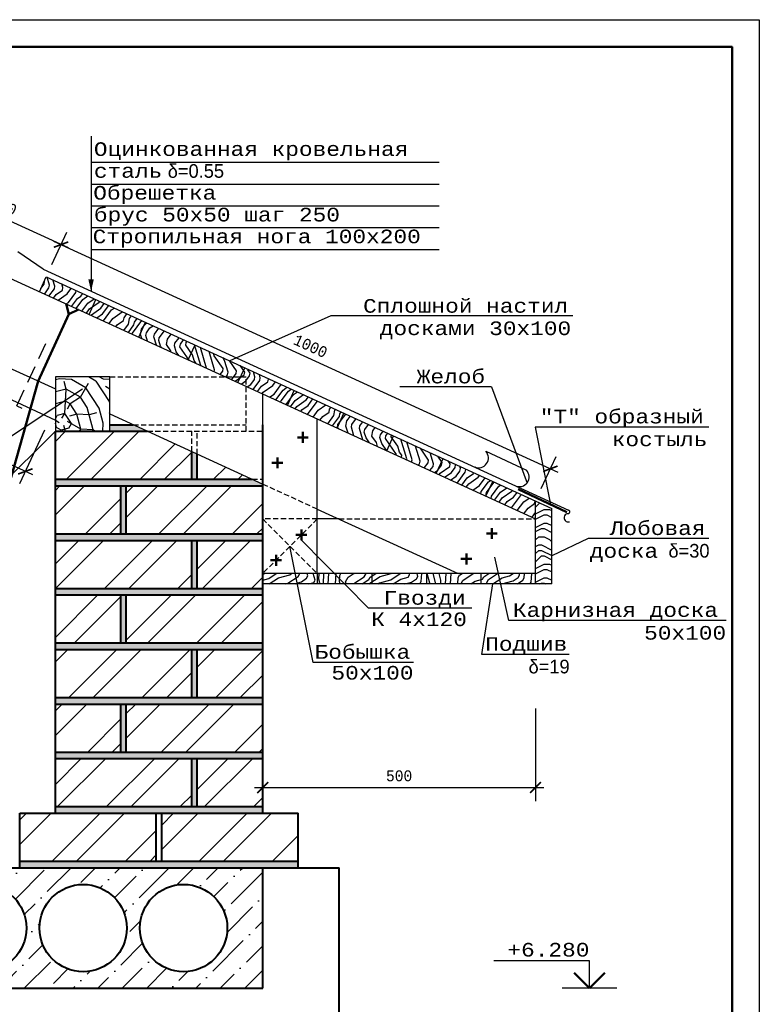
# Model space of a CAD drawing. Header units: millimetres. Extents: x -17 to 2655, y -428 to 194.
# Tile 6 of 47: x 270 to 406, y -311 to -131. Entities that reach past the tile are written whole.
import ezdxf

# ---------------------------------------------------------------- set-up
doc = ezdxf.new("R2010")
doc.units = ezdxf.units.MM
doc.linetypes.add('HIDDEN2', pattern=[4.7625, 3.175, -1.5875])
for name, color, linetype in [('лист а3', 7, 'Continuous'), ('РАЗМЕР', 5, 'Continuous'), ('Размеры', 5, 'Continuous'), ('тонкий', 251, 'Continuous')]:
    doc.layers.add(name, color=color, linetype=linetype)
doc.layers.add('Стены', color=32, linetype='Continuous', lineweight=40)
doc.layers.add('стропила', color=40, linetype='Continuous', lineweight=30)
doc.styles.add('simvol', font='SYMBOL.TTF')
doc.styles.get("Standard").update_dxf_attribs({"font": 'COUR.TTF', "width": 0.8, "height": 2})
doc.styles.add('style1', font='COUR.TTF')
doc.dimstyles.get("Standard").update_dxf_attribs({"dimtxt": 2, "dimasz": 2, "dimexe": 2.5, "dimexo": 2.5, "dimgap": 1, "dimtad": 1, "dimdec": 0, "dimzin": 0, "dimdsep": 46, "dimtxsty": 'Standard', "dimblk": 'ARCHTICK', "dimcen": -3, "dimdle": 1.5, "dimadec": 0, "dimazin": 0, "dimtfac": 0.75, "dimtdec": 0, "dimtofl": 0, "dimtmove": 0, "dimatfit": 3, "dimldrblk": 'ARCHTICK', "dimfxl": 0, "dimtvp": 1.5, "dimtolj": 1, "dimtzin": 0, "dimarcsym": 0})

# ---------------------------------------------------------------- blocks, each defined once
blk = doc.blocks.new('_ArchTick')
at = {"color": 0, "linetype": 'ByBlock', "const_width": 0.15}
blk.add_lwpolyline([(-0.5, -0.5), (0.5, 0.5)], dxfattribs=at)
blk = doc.blocks.new('*D299')
at = {"layer": 'Defpoints', "color": 0}
for p in [(243.39, -188.94), (238.83, -198.75), (275.56, -203.92)]:
    blk.add_point(p, dxfattribs=at)
at = {"layer": 'РАЗМЕР', "color": 0, "lineweight": -2}
for p, q in [((242.34, -191.21), (237.77, -201.01)), ((272.36, -214.36), (237.47, -198.11)), ((274.5, -206.19), (269.94, -215.99))]:
    blk.add_line(p, q, dxfattribs=at)
at = {"layer": 'РАЗМЕР', "color": 0, "lineweight": -2, "xscale": 2, "yscale": 2, "zscale": 2}
for p, rotation in [((238.83, -198.75), 155.0312974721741), ((271, -213.72), 335.0312974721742)]:
    blk.add_blockref('_ArchTick', p, dxfattribs=dict(at, rotation=rotation))
at = {"layer": 'РАЗМЕР', "color": 0, "insert": (255.81, -204.31), "char_height": 2, "attachment_point": 5, "rotation": 335.0313}
blk.add_mtext('\\A1;350', dxfattribs=at)
blk = doc.blocks.new('*D307')
at = {"layer": 'Defpoints', "color": 0}
for p in [(364.5, -254.65), (314.5, -261.97), (364.5, -271.65)]:
    blk.add_point(p, dxfattribs=at)
at = {"layer": 'Размеры', "color": 0, "lineweight": -2}
for p, q in [((364.5, -257.15), (364.5, -274.15)), ((314.5, -264.47), (314.5, -274.15)), ((313, -271.65), (366, -271.65))]:
    blk.add_line(p, q, dxfattribs=at)
at = {"layer": 'Размеры', "color": 0, "lineweight": -2, "xscale": 2, "yscale": 2, "zscale": 2, "rotation": 180}
blk.add_blockref('_ArchTick', (314.5, -271.65), dxfattribs=at)
at = {"layer": 'Размеры', "color": 0, "lineweight": -2, "xscale": 2, "yscale": 2, "zscale": 2}
blk.add_blockref('_ArchTick', (364.5, -271.65), dxfattribs=at)
at = {"layer": 'Размеры', "color": 0, "insert": (339.5, -269.53), "char_height": 2, "attachment_point": 5}
blk.add_mtext('\\A1;500', dxfattribs=at)
blk = doc.blocks.new('*D308')
at = {"layer": 'Defpoints', "color": 0}
for p in [(274.84, -178.06), (367.21, -213.24), (364.5, -219.14)]:
    blk.add_point(p, dxfattribs=at)
at = {"layer": 'Размеры', "color": 0, "lineweight": -2}
for p, q in [((275.88, -175.78), (278.59, -169.88)), ((276.18, -171.52), (368.57, -213.86)), ((365.54, -216.87), (368.25, -210.96))]:
    blk.add_line(p, q, dxfattribs=at)
at = {"layer": 'Размеры', "color": 0, "lineweight": -2, "xscale": 2, "yscale": 2, "zscale": 2}
for p, rotation in [((277.55, -172.15), 155.3792218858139), ((367.21, -213.24), 335.379221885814)]:
    blk.add_blockref('_ArchTick', p, dxfattribs=dict(at, rotation=rotation))
at = {"layer": 'Размеры', "color": 0, "insert": (323.26, -190.76), "char_height": 2, "attachment_point": 5, "rotation": 335.3792}
blk.add_mtext('\\A1;1000', dxfattribs=at)
blk = doc.blocks.new('*D352')
at = {"layer": 'Defpoints', "color": 0}
for p in [(254.83, -161.74), (252.96, -165.83), (274.84, -178.06)]:
    blk.add_point(p, dxfattribs=at)
at = {"layer": 'Размеры', "color": 0, "lineweight": -2}
for p, q in [((254, -163.56), (255.88, -159.47)), ((278.91, -172.77), (253.47, -161.12)), ((275.88, -175.78), (278.59, -169.88))]:
    blk.add_line(p, q, dxfattribs=at)
at = {"layer": 'Размеры', "color": 0, "lineweight": -2, "xscale": 2, "yscale": 2, "zscale": 2}
for p, rotation in [((254.83, -161.74), 155.3792218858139), ((277.55, -172.15), 335.379221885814)]:
    blk.add_blockref('_ArchTick', p, dxfattribs=dict(at, rotation=rotation))
at = {"layer": 'Размеры', "color": 0, "insert": (267.07, -165.01), "char_height": 2, "attachment_point": 5, "rotation": 335.3792}
blk.add_mtext('\\A1;250', dxfattribs=at)

msp = doc.modelspace()

# ---------------------------------------------------------------- hatches: boundary and pattern name
at = {"layer": 'тонкий'}
h = msp.add_hatch(dxfattribs=at)
h.set_pattern_fill('ENDGRAIN', color=256, scale=10, angle=80, style=0, pattern_type=2)
h.set_pattern_definition([(80, (105.466, 561.173), (-8.1116, 11.58456), [0.5, -9.5]), (80, (103.265, 554.453), (-8.1116, 11.58456), [1, -9]), (80, (103.902, 560.941), (-8.1116, 11.58456), [0.5, -9.5]), (80, (101.875, 555.205), (-8.1116, 11.58456), [0.5, -9.5]), (80, (102.424, 561.201), (-8.1116, 11.58456), [0.5, -9.5]), (80, (100.977, 555.871), (-8.1116, 11.58456), [0.5, -9.5]), (80, (101.44, 561.375), (-8.1116, 11.58456), [0.5, -9.5]), (80, (99.5, 556.132), (-8.1116, 11.58456), [0.5, -5.5, 0.5, -3.5]), (80, (98.515, 556.306), (-8.1116, 11.58456), [1, -5, 0.5, -3.5]), (80, (96.951, 556.074), (-8.1116, 11.58456), [0.5, -1.5, 0.5, -4, 0.5, -3]), (80, (95.879, 555.755), (-8.1116, 11.58456), [0.5, -2, 1, -6.5]), (80, (96.516, 562.243), (-8.1116, 11.58456), [0.5, -9.5]), (80, (94.895, 555.929), (-8.1116, 11.58456), [0.5, -2.5, 0.5, -6.5]), (125, (104.0766, 553.294), (-9.84808, 1.73648), [1.41421, -12.72793]), (125, (105.5526, 561.665), (-9.84808, 1.73648), [2.82843, -11.31371]), (125, (100.6285, 562.533), (-9.84808, 1.73648), [0.7071, -13.43504]), (125, (98.168, 554.336), (-9.84808, 1.73648), [2.12132, -12.02082]), (125, (99.644, 562.707), (-9.84808, 1.73648), [3.53553, -10.6066]), (125, (98.1665, 562.967), (-9.84808, 1.73648), [2.12132, -12.02082]), (35, (96.8344, 561.171), (1.73648, 9.84808), [0.7071, -13.43504]), (35, (104.105, 556.335), (1.73648, 9.84808), [1.41421, -12.72793]), (35, (100.253, 557.522), (1.73648, 9.84808), [1.41421, -12.72793]), (35, (102.743, 560.1294), (1.73648, 9.84808), [1.41421, -12.72793]), (35, (98.717, 560.3316), (1.73648, 9.84808), [1.41421, -12.72793]), (35, (97.819, 560.998), (1.73648, 9.84808), [2.12132, -12.02082]), (35, (103.294, 557.494), (1.73648, 9.84808), [2.12132, -12.02082]), (35, (103.062, 559.058), (1.73648, 9.84808), [2.12132, -12.02082]), (35, (99.355, 558.1884), (1.73648, 9.84808), [2.12132, -12.02082]), (35, (99.036, 559.26), (1.73648, 9.84808), [2.12132, -12.02082]), (106.56505, (102.1938, 554.134), (1.736482, 9.848078), [1.11803, -21.24265]), (106.56505, (103.9885, 561.433), (1.736482, 9.848078), [4.47214, -17.88854]), (106.56505, (102.5113, 561.6935), (1.736482, 9.848078), [4.47214, -17.88854]), (106.56505, (101.5265, 561.867), (1.736482, 9.848078), [4.47214, -6.7, 2.2361, -8.95244]), (106.56505, (100.223, 563.1124), (1.736482, 9.848078), [1.11803, -21.24265]), (106.56505, (95.2133, 554.857), (1.736482, 9.848078), [1.11803, -21.24265]), (106.56505, (96.6025, 562.7354), (1.736482, 9.848078), [2.23607, -20.12461]), (53.43495, (105.0316, 558.7105), (1.736482, 9.848078), [2.23607, -20.12461]), (53.43495, (101.962, 555.698), (1.736482, 9.848078), [2.23607, -20.12461]), (53.43495, (103.439, 555.4373), (1.736482, 9.848078), [1.11803, -21.24261]), (53.43495, (101.064, 556.364), (1.736482, 9.848078), [3.3541, -19.00658]), (53.43495, (101.411, 558.3335), (1.736482, 9.848078), [2.23607, -20.12461]), (53.43495, (101.0924, 559.405), (1.736482, 9.848078), [2.23607, -20.12461]), (53.43495, (99.5866, 556.6243), (1.736482, 9.848078), [1.11803, -21.24261]), (53.43495, (98.6887, 557.2904), (1.736482, 9.848078), [1.11803, -21.24261]), (53.43495, (97.4136, 561.577), (1.736482, 9.848078), [1.11803, -21.24261]), (53.43495, (100.7736, 560.4767), (1.736482, 9.848078), [1.11803, -21.24261]), (53.43495, (97.038, 556.566), (1.736482, 9.848078), [3.3541, -19.00658]), (53.43495, (95.966, 556.2473), (1.736482, 9.848078), [2.23607, -20.12461]), (53.43495, (99.8757, 561.143), (1.736482, 9.848078), [1.118, -10.062, 1.118, -10.06268]), (53.43495, (97.385, 558.5357), (1.736482, 9.848078), [2.23607, -20.12461]), (53.43495, (96.487, 559.2017), (1.736482, 9.848078), [2.23607, -20.12461]), (53.43495, (94.9814, 556.421), (1.736482, 9.848078), [2.23607, -20.12461]), (53.43495, (95.5023, 559.3754), (1.736482, 9.848078), [2.23607, -20.12461])])
h.paths.add_polyline_path([(356.6575, -215.5501), (355.4077, -218.2773), (364.4985, -222.4434), (364.4985, -219.1434)])
h.paths.add_polyline_path([(347.5667, -211.384), (346.3168, -214.1112), (355.4077, -218.2773), (356.6575, -215.5501)])
h.paths.add_polyline_path([(338.4758, -207.2179), (337.226, -209.9451), (346.3168, -214.1112), (347.5667, -211.384)])
h.paths.add_polyline_path([(337.226, -209.9451), (338.4758, -207.2179), (329.385, -203.0518), (328.1351, -205.779)])
h.paths.add_polyline_path([(320.2941, -198.8857), (319.0443, -201.6129), (328.1351, -205.779), (329.385, -203.0518)])
h.paths.add_polyline_path([(311.2033, -194.7196), (310.4523, -196.3582), (311.4985, -196.3582), (311.4985, -198.1549), (319.0443, -201.6129), (320.2941, -198.8857)])
h.paths.add_polyline_path([(311.4985, -196.3582), (310.4523, -196.3582), (309.9534, -197.4468), (311.4985, -198.1549)])
h.paths.add_polyline_path([(310.4523, -196.3582), (311.2033, -194.7196), (302.1124, -190.5535), (300.8626, -193.2807), (307.5779, -196.3582)])
h.paths.add_polyline_path([(307.5779, -196.3582), (309.9534, -197.4468), (310.4523, -196.3582)])
h.paths.add_polyline_path([(293.0216, -186.3874), (291.7717, -189.1146), (300.8626, -193.2807), (302.1124, -190.5535)])
h.paths.add_polyline_path([(283.9307, -182.2212), (282.6809, -184.9485), (291.7717, -189.1146), (293.0216, -186.3874)])
h.paths.add_polyline_path([(283.9307, -182.2212), (274.8398, -178.0551), (273.59, -180.7824), (282.6809, -184.9485)])
h = msp.add_hatch(dxfattribs=at)
h.set_pattern_fill('LOGEND', color=256, scale=20, angle=60, style=0, pattern_type=2)
h.set_pattern_definition([(60, (107.577, 559.356), (-7.3205, 27.3205), [6, -14]), (60, (106.71, 559.856), (-7.3205, 27.3205), [6, -14]), (60, (105.478, 561.722), (-7.3205, 27.3205), [4, -16]), (60, (104.246, 563.588), (-7.3205, 27.3205), [3, -17]), (60, (102.514, 564.588), (-7.3205, 27.3205), [2, -18]), (60, (98.282, 561.258), (-7.3205, 27.3205), [1, -5, 1, -13]), (60, (98.916, 564.356), (-7.3205, 27.3205), [1, -8, 3, -8]), (60, (100.05, 568.32), (-7.3205, 27.3205), [1, -1, 1, -17]), (60, (98.684, 567.954), (-7.3205, 27.3205), [1, -19]), (60, (96.452, 568.088), (-7.3205, 27.3205), [3, -17]), (60, (94.72, 569.088), (-7.3205, 27.3205), [4, -16]), (60, (92.488, 569.222), (-7.3205, 27.3205), [5, -6, 1, -8]), (150, (98.88, 556.294), (-27.3205, -7.3205), [1, -2, 5, -12]), (150, (97.648, 558.16), (-27.3205, -7.3205), [1, -1, 3, -15]), (150, (91.22, 563.026), (-27.3205, -7.3205), [2, -18]), (150, (98.648, 559.892), (-27.3205, -7.3205), [4, -6, 1, -9]), (150, (89.622, 566.258), (-27.3205, -7.3205), [1, -19]), (150, (98.782, 562.124), (-27.3205, -7.3205), [3, -17]), (150, (98.916, 564.356), (-27.3205, -7.3205), [2, -18]), (150, (99.916, 566.088), (-27.3205, -7.3205), [1, -3, 3, -13]), (150, (99.55, 567.454), (-27.3205, -7.3205), [1, -19]), (150, (103.514, 566.32), (-27.3205, -7.3205), [2.8, -17.2]), (150, (107.478, 565.186), (-27.3205, -7.3205), [2, -18]), (150, (101.55, 570.918), (-27.3205, -7.3205), [1, -19]), (150, (103.416, 572.15), (-27.3205, -7.3205), [3, -17]), (150, (104.416, 573.883), (-27.3205, -7.3205), [3, -17]), (105, (109.845, 567.284), (-17.3205, 10), [1.4142, -1.4142, 1.4142, -24.04167]), (105, (103.514, 566.32), (-17.3205, 10), [2.8284, -25.45587]), (105, (90.854, 564.392), (-17.3205, 10), [2.8284, -25.45587]), (105, (97.184, 565.356), (-17.3205, 10), [2.8284, -25.45587]), (105, (101.148, 564.222), (-17.3205, 10), [2.8284, -25.45587]), (105, (107.612, 567.418), (-17.3205, 10), [2.8284, -25.45587]), (105, (105.746, 566.186), (-17.3205, 10), [4.24264, -24.04163]), (105, (94.952, 565.49), (-17.3205, 10), [1.4142, -26.87007]), (105, (92.72, 565.624), (-17.3205, 10), [1.4142, -26.87007]), (105, (96.72, 572.552), (-17.3205, 10), [1.4142, -26.87007]), (105, (101.38, 560.624), (-17.3205, 10), [1.4142, -26.87007]), (105, (100.818, 573.65), (-17.3205, 10), [1.4142, -26.87007]), (105, (99.05, 566.588), (-17.3205, 10), [1.4142, -26.87007]), (105, (98.318, 569.32), (-17.3205, 10), [1.4142, -26.87007]), (195, (101.282, 566.454), (-10, -17.3205), [1.4142, -1.4142, 4.24264, -21.21323]), (195, (102.782, 569.052), (-10, -17.3205), [1.4142, -26.87007]), (195, (108.845, 565.552), (-10, -17.3205), [1.4142, -26.87007]), (195, (102.514, 564.588), (-10, -17.3205), [1.4142, -26.87007]), (195, (100.55, 569.186), (-10, -17.3205), [1.4142, -26.87007]), (195, (102.38, 562.356), (-10, -17.3205), [1.4142, -26.87007]), (195, (106.38, 569.284), (-10, -17.3205), [1.4142, -26.87007]), (195, (104.577, 554.16), (-10, -17.3205), [1.4142, -26.87007]), (195, (104.21, 555.526), (-10, -17.3205), [2.8284, -25.45587]), (195, (103.845, 556.892), (-10, -17.3205), [2.8284, -25.45587]), (195, (104.845, 558.624), (-10, -17.3205), [2.8284, -25.45587]), (195, (103.612, 560.49), (-10, -17.3205), [2.8284, -25.45587]), (195, (100.684, 571.418), (-10, -17.3205), [2.8284, -25.45587]), (195, (111.345, 569.883), (-10, -17.3205), [2.8284, -25.45587]), (195, (97.988, 578.749), (-10, -17.3205), [2.8284, -25.45587]), (195, (99.72, 577.749), (-10, -17.3205), [2.8284, -25.45587]), (195, (99.586, 575.517), (-10, -17.3205), [2.8284, -25.45587]), (195, (92.586, 563.392), (-10, -17.3205), [4.24264, -24.04163]), (195, (100.818, 573.65), (-10, -17.3205), [4.24264, -24.04163]), (86.565, (90.122, 567.124), (10, 17.32051), [2.236, -42.48536]), (86.565, (98.782, 562.124), (10, 17.32051), [2.236, -42.48536]), (86.565, (94.586, 566.856), (10, 17.32051), [2.236, -42.48536]), (86.565, (109.7105, 565.052), (10, 17.32051), [2.236, -42.48536]), (86.565, (107.4785, 565.186), (10, 17.32051), [2.236, -42.48536]), (86.565, (101.014, 561.99), (10, 17.32051), [2.236, -42.48536]), (86.565, (92.354, 566.99), (10, 17.32051), [2.236, -42.48536]), (86.565, (100.55, 569.186), (10, 17.32051), [4.472, -40.24936]), (123.435, (97.952, 570.686), (-17.32051, 10), [2.236, -42.48536]), (123.435, (104.648, 570.2845), (-17.32051, 10), [2.236, -42.48536]), (123.435, (96.184, 563.624), (-17.32051, 10), [2.236, -42.48536]), (123.435, (93.318, 560.66), (-17.32051, 10), [2.236, -42.48536]), (123.435, (102.782, 569.052), (-17.32051, 10), [2.236, -42.48536]), (123.435, (101.782, 567.32), (-17.32051, 10), [2.236, -42.48536]), (123.435, (95.184, 561.892), (-17.32051, 10), [4.472, -40.24936]), (123.435, (108.746, 571.3825), (-17.32051, 10), [4.472, -40.24936]), (123.435, (106.88, 570.1505), (-17.32051, 10), [4.472, -40.24936]), (176.565, (101.4785, 554.794), (-17.32051, 10), [2.236, -42.48536]), (176.565, (91.952, 560.294), (-17.32051, 10), [2.236, -42.48536]), (176.565, (106.077, 556.758), (-17.32051, 10), [2.236, -42.48536]), (176.565, (89.488, 564.026), (-17.32051, 10), [2.236, -42.48536]), (176.565, (100.88, 559.758), (-17.32051, 10), [2.236, -42.48536]), (176.565, (101.148, 564.222), (-17.32051, 10), [2.236, -42.48536]), (176.565, (98.684, 567.954), (-17.32051, 10), [2.236, -42.48536]), (176.565, (101.1125, 556.16), (-17.32051, 10.00001), [2.236, -42.48536]), (176.565, (101.014, 561.99), (-17.32051, 10), [2.236, -42.48536]), (176.565, (105.746, 566.186), (-17.32051, 10), [2.236, -42.48536]), (176.565, (105.014, 568.918), (-17.32051, 10), [2.236, -42.48536]), (176.565, (101.818, 575.3825), (-17.32051, 10), [2.236, -42.48536]), (176.565, (89.122, 565.392), (-17.32051, 10), [2.236, -42.48536]), (176.565, (88.488, 562.294), (-17.32051, 10), [4.472, -40.24936]), (176.565, (102.1125, 557.892), (-17.32051, 10), [4.472, -40.24936]), (213.435, (103.2105, 553.794), (-10, -17.32051), [2.236, -42.48536]), (213.435, (112.577, 568.0165), (-10, -17.32051), [2.236, -42.48536]), (213.435, (103.416, 572.1505), (-10, -17.32051), [2.236, -42.48536]), (213.435, (105.4785, 561.722), (-10, -17.32051), [2.236, -42.48536]), (213.435, (106.7105, 559.856), (-10, -17.32051), [2.236, -42.48536]), (213.435, (104.246, 563.588), (-10, -17.32051), [2.236, -42.48536]), (213.435, (96.854, 574.7845), (-10, -17.32051), [2.236, -42.48536]), (213.435, (96.988, 577.0165), (-10, -17.32051), [4.472, -40.24936])])
h.paths.add_polyline_path([(281.4985, -198.5912), (276.4985, -201.9019), (276.4985, -206.3582), (281.4985, -206.3582)])
h.paths.add_polyline_path([(281.4985, -196.3582), (276.4985, -196.3582), (276.4985, -201.9019), (281.4985, -198.5912)])
h.paths.add_polyline_path([(286.4985, -196.3582), (281.4985, -196.3582), (281.4985, -206.3582), (286.4985, -206.3582)])
h = msp.add_hatch(dxfattribs=at)
h.set_pattern_fill('CONCRT', color=256, scale=3, angle=30, style=0, pattern_type=2)
h.set_pattern_definition([(30, (104.0016, 553.424), (1.098076, 4.098076), [0.15, -1.05, 0, -1.5, 0, -0.3]), (30, (103.5516, 554.2034), (1.098076, 4.098076), [0, -1.05, 0.15, -1.5, 0, -0.3]), (30, (103.2516, 554.723), (1.098076, 4.098076), [0, -1.2, 0, -1.35, 0.15, -0.3]), (30, (102.6516, 555.7622), (1.098076, 4.098076), [0, -1.2, 0.15, -1.35, 0, -0.3]), (120, (104.0766, 553.294), (-4.098076, 1.098076), [0.15, -2.85]), (120, (105.1158, 553.894), (-4.098076, 1.098076), [-1.05, 0.15, -0.9, 0, -0.75, 0.15]), (120, (106.4148, 554.644), (-4.098076, 1.098076), [0, -1.5, 0.15, -0.75, 0, -0.6]), (120, (104.3364, 553.4441), (-2.049038, 0.549038), [0, -0.45, 0, -0.45, 0, -0.6]), (120, (104.5212, 553.724), (-2.049038, 0.549038), [0, -0.6, 0, -0.45, 0, -0.45]), (120, (104.856, 553.7441), (-2.049038, 0.549038), [0, -0.6, 0, -0.6, 0, -0.3]), (120, (105.2256, 554.3039), (-2.049038, 0.549038), [0, -0.45, 0, -0.6, 0, -0.45]), (75, (104.0766, 553.294), (-1.5, 2.598076), [0.21213, -1.272792, 0.21213, -2.5455887]), (165, (105.1158, 553.894), (-1.5, 2.598076), [-2.1213, 0.21213, -1.6970807, 0.21213])])
h.paths.add_polyline_path([(290.7755, -205.1582), (286.4985, -205.1582), (286.4985, -206.3582), (293.394, -206.3582)])
h.paths.add_polyline_path([(281.4985, -215.1582), (276.4985, -215.1582), (276.4985, -216.3582), (281.4985, -216.3582)])
h.paths.add_polyline_path([(312.5965, -215.1582), (281.4985, -215.1582), (281.4985, -216.3582), (314.4985, -216.3582), (314.4985, -216.0298)])
h.paths.add_polyline_path([(302.4985, -210.5305), (301.4985, -210.0723), (301.4985, -215.1582), (302.4985, -215.1582)])
h.paths.add_polyline_path([(289.4985, -216.3582), (288.4985, -216.3582), (288.4985, -225.1582), (289.4985, -225.1582)])
h.paths.add_polyline_path([(281.4985, -225.1582), (276.4985, -225.1582), (276.4985, -226.3582), (281.4985, -226.3582)])
h.paths.add_polyline_path([(314.4985, -225.1582), (281.4985, -225.1582), (281.4985, -226.3582), (314.4985, -226.3582)])
h.paths.add_polyline_path([(302.4985, -226.3582), (301.4985, -226.3582), (301.4985, -235.1582), (302.4985, -235.1582)])
h.paths.add_polyline_path([(281.4985, -235.1582), (276.4985, -235.1582), (276.4985, -236.3582), (281.4985, -236.3582)])
h.paths.add_polyline_path([(314.4985, -235.1582), (281.4985, -235.1582), (281.4985, -236.3582), (314.4985, -236.3582)])
h.paths.add_polyline_path([(289.4985, -236.3582), (288.4985, -236.3582), (288.4985, -245.1582), (289.4985, -245.1582)])
h.paths.add_polyline_path([(281.4985, -245.1582), (276.4985, -245.1582), (276.4985, -246.3582), (281.4985, -246.3582)])
h.paths.add_polyline_path([(314.4985, -245.1582), (281.4985, -245.1582), (281.4985, -246.3582), (314.4985, -246.3582)])
h.paths.add_polyline_path([(302.4985, -246.3582), (301.4985, -246.3582), (301.4985, -255.1582), (302.4985, -255.1582)])
h.paths.add_polyline_path([(281.4985, -255.1582), (276.4985, -255.1582), (276.4985, -256.3582), (281.4985, -256.3582)])
h.paths.add_polyline_path([(314.4985, -255.1582), (281.4985, -255.1582), (281.4985, -256.3582), (314.4985, -256.3582)])
h.paths.add_polyline_path([(289.4985, -256.3582), (288.4985, -256.3582), (288.4985, -265.1582), (289.4985, -265.1582)])
h.paths.add_polyline_path([(314.4985, -265.1582), (276.4985, -265.1582), (276.4985, -266.3582), (314.4985, -266.3582)])
h.paths.add_polyline_path([(302.4985, -266.3582), (301.4985, -266.3582), (301.4985, -275.1582), (302.4985, -275.1582)])
h.paths.add_polyline_path([(314.4985, -275.1582), (276.4985, -275.1582), (276.4985, -276.3582), (314.4985, -276.3582)])
h.paths.add_polyline_path([(320.9985, -285.1582), (269.9985, -285.1582), (269.9985, -286.3582), (320.9985, -286.3582)])
h = msp.add_hatch(dxfattribs=at)
h.set_pattern_fill('ANSI32', color=256, style=0)
h.set_pattern_definition([(45, (104.077, 553.294), (-6.73519, 6.73519), []), (45, (108.567, 553.294), (-6.73519, 6.73519), [])])
h.paths.add_polyline_path([(281.4985, -215.1582), (301.4985, -215.1582), (301.4985, -210.0723), (293.394, -206.3582), (281.4985, -206.3582)])
h.paths.add_polyline_path([(281.4985, -206.3582), (276.4985, -206.3582), (276.4985, -215.1582), (281.4985, -215.1582)])
h.paths.add_polyline_path([(302.4985, -210.5305), (302.4985, -215.1582), (312.5965, -215.1582)])
h.paths.add_polyline_path([(276.4985, -216.3582), (276.4985, -225.1582), (281.4985, -225.1582), (281.4985, -216.3582)])
h.paths.add_polyline_path([(281.4985, -225.1582), (288.4985, -225.1582), (288.4985, -216.3582), (281.4985, -216.3582)])
h.paths.add_polyline_path([(289.4985, -216.3582), (289.4985, -225.1582), (314.4985, -225.1582), (314.4985, -216.3582)])
h.paths.add_polyline_path([(281.4985, -226.3582), (276.4985, -226.3582), (276.4985, -235.1582), (281.4985, -235.1582)])
h.paths.add_polyline_path([(281.4985, -226.3582), (281.4985, -235.1582), (301.4985, -235.1582), (301.4985, -226.3582)])
h.paths.add_polyline_path([(302.4985, -235.1582), (314.4985, -235.1582), (314.4985, -226.3582), (302.4985, -226.3582)])
h.paths.add_polyline_path([(281.4985, -236.3582), (276.4985, -236.3582), (276.4985, -245.1582), (281.4985, -245.1582)])
h.paths.add_polyline_path([(288.4985, -236.3582), (281.4985, -236.3582), (281.4985, -245.1582), (288.4985, -245.1582)])
h.paths.add_polyline_path([(289.4985, -236.3582), (289.4985, -245.1582), (314.4985, -245.1582), (314.4985, -236.3582)])
h.paths.add_polyline_path([(281.4985, -246.3582), (276.4985, -246.3582), (276.4985, -255.1582), (281.4985, -255.1582)])
h.paths.add_polyline_path([(281.4985, -246.3582), (281.4985, -255.1582), (301.4985, -255.1582), (301.4985, -246.3582)])
h.paths.add_polyline_path([(302.4985, -255.1582), (314.4985, -255.1582), (314.4985, -246.3582), (302.4985, -246.3582)])
h.paths.add_polyline_path([(276.4985, -265.1582), (288.4985, -265.1582), (288.4985, -256.3582), (276.4985, -256.3582)])
h.paths.add_polyline_path([(289.4985, -256.3582), (289.4985, -265.1582), (314.4985, -265.1582), (314.4985, -256.3582)])
h.paths.add_polyline_path([(276.4985, -266.3582), (276.4985, -275.1582), (301.4985, -275.1582), (301.4985, -266.3582)])
h.paths.add_polyline_path([(302.4985, -266.3582), (302.4985, -275.1582), (314.4985, -275.1582), (314.4985, -266.3582)])
h.paths.add_polyline_path([(269.9985, -276.3582), (269.9985, -285.1582), (294.9985, -285.1582), (294.9985, -276.3582)])
h.paths.add_polyline_path([(295.9985, -276.3582), (295.9985, -285.1582), (320.9985, -285.1582), (320.9985, -276.3582)])
h = msp.add_hatch(dxfattribs=at)
h.set_pattern_fill('ENDGRAIN', color=256, scale=10, style=0, pattern_type=2)
h.set_pattern_definition([(0, (112.077, 553.294), (10, 10), [0.5, -9.5]), (0, (105.077, 554.294), (10, 10), [1, -9]), (0, (111.577, 554.794), (10, 10), [0.5, -9.5]), (0, (105.577, 555.794), (10, 10), [0.5, -9.5]), (0, (111.577, 556.294), (10, 10), [0.5, -9.5]), (0, (106.077, 556.794), (10, 10), [0.5, -9.5]), (0, (111.577, 557.294), (10, 10), [0.5, -9.5]), (0, (106.077, 558.294), (10, 10), [0.5, -5.5, 0.5, -3.5]), (0, (106.077, 559.294), (10, 10), [1, -5, 0.5, -3.5]), (0, (105.577, 560.794), (10, 10), [0.5, -1.5, 0.5, -4, 0.5, -3]), (0, (105.077, 561.794), (10, 10), [0.5, -2, 1, -6.5]), (0, (111.577, 562.294), (10, 10), [0.5, -9.5]), (0, (105.077, 562.794), (10, 10), [0.5, -2.5, 0.5, -6.5]), (45, (104.0766, 553.294), (1e-15, 10), [1.41421, -12.72793]), (45, (112.5766, 553.294), (1e-15, 10), [2.82843, -11.31371]), (45, (112.5766, 558.294), (1e-15, 10), [0.7071, -13.43504]), (45, (104.0766, 559.294), (1e-15, 10), [2.12132, -12.02082]), (45, (112.5766, 559.294), (1e-15, 10), [3.53553, -10.6066]), (45, (112.5766, 560.794), (1e-15, 10), [2.12132, -12.02082]), (315, (110.5766, 561.794), (10, -2e-15), [0.7071, -13.43504]), (315, (107.0766, 553.794), (10, -2e-15), [1.41421, -12.72793]), (315, (107.5766, 557.794), (10, -2e-15), [1.41421, -12.72793]), (315, (110.5766, 555.794), (10, -2e-15), [1.41421, -12.72793]), (315, (110.0766, 559.794), (10, -2e-15), [1.41421, -12.72793]), (315, (110.5766, 560.794), (10, -2e-15), [2.12132, -12.02082]), (315, (108.0766, 554.794), (10, -2e-15), [2.12132, -12.02082]), (315, (109.5766, 555.294), (10, -2e-15), [2.12132, -12.02082]), (315, (108.0766, 558.794), (10, -2e-15), [2.12132, -12.02082]), (315, (109.0766, 559.294), (10, -2e-15), [2.12132, -12.02082]), (26.56505, (104.5766, 555.294), (10, 4e-09), [1.11803, -21.24265]), (26.56505, (112.0766, 554.794), (10, 4e-09), [4.47214, -17.88854]), (26.56505, (112.0766, 556.294), (10, 4e-09), [4.47214, -17.88854]), (26.56505, (112.0766, 557.294), (10, 4e-09), [4.47214, -6.7, 2.2361, -8.95244]), (26.56505, (113.0766, 558.794), (10, 4e-09), [1.11803, -21.24265]), (26.56505, (104.0766, 562.294), (10, 4e-09), [1.11803, -21.24265]), (26.56505, (112.0766, 562.294), (10, 4e-09), [2.23607, -20.12461]), (333.43495, (109.5766, 553.294), (10, -4e-09), [2.23607, -20.12461]), (333.43495, (106.0766, 555.794), (10, -4e-09), [2.23607, -20.12461]), (333.43495, (106.0766, 554.294), (10, -4e-09), [1.11803, -21.24261]), (333.43495, (106.5766, 556.794), (10, -4e-09), [3.3541, -19.00658]), (333.43495, (108.5766, 556.794), (10, -4e-09), [2.23607, -20.12461]), (333.43495, (109.5766, 557.294), (10, -4e-09), [2.23607, -20.12461]), (333.43495, (106.5766, 558.294), (10, -4e-09), [1.11803, -21.24261]), (333.43495, (107.0766, 559.294), (10, -4e-09), [1.11803, -21.24261]), (333.43495, (111.0766, 561.294), (10, -4e-09), [1.11803, -21.24261]), (333.43495, (110.5766, 557.794), (10, -4e-09), [1.11803, -21.24261]), (333.43495, (106.0766, 560.794), (10, -4e-09), [3.3541, -19.00658]), (333.43495, (105.5766, 561.794), (10, -4e-09), [2.23607, -20.12461]), (333.43495, (111.0766, 558.794), (10, -4e-09), [1.118, -10.062, 1.118, -10.06268]), (333.43495, (108.0766, 560.794), (10, -4e-09), [2.23607, -20.12461]), (333.43495, (108.5766, 561.794), (10, -4e-09), [2.23607, -20.12461]), (333.43495, (105.5766, 562.794), (10, -4e-09), [2.23607, -20.12461]), (333.43495, (108.5766, 562.794), (10, -4e-09), [2.23607, -20.12461])])
h.paths.add_polyline_path([(367.4985, -220.5182), (364.4985, -219.1434), (364.4985, -234.3434), (367.4985, -234.3434)])
h = msp.add_hatch(dxfattribs=at)
h.set_pattern_fill('ENDGRAIN', color=256, scale=10, angle=60, style=0, pattern_type=2)
h.set_pattern_definition([(60, (108.077, 560.222), (-3.66025, 13.66025), [0.5, -9.5]), (60, (103.711, 554.66), (-3.66025, 13.66025), [1, -9]), (60, (106.528, 560.539), (-3.66025, 13.66025), [0.5, -9.5]), (60, (102.661, 555.843), (-3.66025, 13.66025), [0.5, -9.5]), (60, (105.228, 561.289), (-3.66025, 13.66025), [0.5, -9.5]), (60, (102.045, 556.776), (-3.66025, 13.66025), [0.5, -9.5]), (60, (104.362, 561.789), (-3.66025, 13.66025), [0.5, -9.5]), (60, (100.746, 557.526), (-3.66025, 13.66025), [0.5, -5.5, 0.5, -3.5]), (60, (99.88, 558.026), (-3.66025, 13.66025), [1, -5, 0.5, -3.5]), (60, (98.331, 558.343), (-3.66025, 13.66025), [0.5, -1.5, 0.5, -4, 0.5, -3]), (60, (97.215, 558.41), (-3.66025, 13.66025), [0.5, -2, 1, -6.5]), (60, (100.032, 564.289), (-3.66025, 13.66025), [0.5, -9.5]), (60, (96.349, 558.91), (-3.66025, 13.66025), [0.5, -2.5, 0.5, -6.5]), (105, (104.0766, 553.294), (-8.660254, 5), [1.41421, -12.72793]), (105, (108.3266, 560.655), (-8.660254, 5), [2.82843, -11.31371]), (105, (103.9964, 563.155), (-8.660254, 5), [0.7071, -13.43504]), (105, (98.8804, 556.294), (-8.660254, 5), [2.12132, -12.02082]), (105, (103.1304, 563.655), (-8.660254, 5), [3.53553, -10.6066]), (105, (101.8314, 564.405), (-8.660254, 5), [2.12132, -12.02082]), (15, (99.965, 563.173), (5, 8.660254), [0.7071, -13.43504]), (15, (105.1435, 556.142), (5, 8.660254), [1.41421, -12.72793]), (15, (101.9294, 558.575), (5, 8.660254), [1.41421, -12.72793]), (15, (105.1615, 560.173), (5, 8.660254), [1.41421, -12.72793]), (15, (101.4474, 561.74), (5, 8.660254), [1.41421, -12.72793]), (15, (100.8314, 562.673), (5, 8.660254), [2.12132, -12.02082]), (15, (104.7775, 557.508), (5, 8.660254), [2.12132, -12.02082]), (15, (105.0945, 559.057), (5, 8.660254), [2.12132, -12.02082]), (15, (101.3134, 559.508), (5, 8.660254), [2.12132, -12.02082]), (15, (101.3804, 560.624), (5, 8.660254), [2.12132, -12.02082]), (86.56505, (102.5945, 554.727), (5, 8.660254), [1.11803, -21.24265]), (86.56505, (106.7775, 560.9723), (5, 8.660254), [4.47214, -17.88854]), (86.56505, (105.4785, 561.7223), (5, 8.660254), [4.47214, -17.88854]), (86.56505, (104.6125, 562.2223), (5, 8.660254), [4.47214, -6.7, 2.2361, -8.95244]), (86.56505, (103.8134, 563.8383), (5, 8.660254), [1.11803, -21.24265]), (86.56505, (96.2823, 557.794), (5, 8.660254), [1.11803, -21.24265]), (86.56505, (100.2823, 564.7223), (5, 8.660254), [2.23607, -20.12461]), (33.43495, (106.8266, 558.057), (5, 8.660254), [2.23607, -20.12461]), (33.43495, (102.9115, 556.276), (5, 8.660254), [2.23607, -20.12461]), (33.43495, (104.2105, 555.526), (5, 8.660254), [1.11803, -21.24261]), (33.43495, (102.2955, 557.209), (5, 8.660254), [3.3541, -19.00658]), (33.43495, (103.2955, 558.941), (5, 8.660254), [2.23607, -20.12461]), (33.43495, (103.3625, 560.057), (5, 8.660254), [2.23607, -20.12461]), (33.43495, (100.9964, 557.959), (5, 8.660254), [1.11803, -21.24261]), (33.43495, (100.3804, 558.892), (5, 8.660254), [1.11803, -21.24261]), (33.43495, (100.6484, 563.3563), (5, 8.660254), [1.11803, -21.24261]), (33.43495, (103.4294, 561.1732), (5, 8.660254), [1.11803, -21.24261]), (33.43495, (98.5814, 558.776), (5, 8.660254), [3.3541, -19.00658]), (33.43495, (97.4653, 558.843), (5, 8.660254), [2.23607, -20.12461]), (33.43495, (102.8134, 562.1063), (5, 8.660254), [1.118, -10.062, 1.118, -10.06268]), (33.43495, (99.5814, 560.508), (5, 8.660254), [2.23607, -20.12461]), (33.43495, (98.9653, 561.441), (5, 8.660254), [2.23607, -20.12461]), (33.43495, (96.5993, 559.343), (5, 8.660254), [2.23607, -20.12461]), (33.43495, (98.0993, 561.941), (5, 8.660254), [2.23607, -20.12461])])
h.paths.add_polyline_path([(314.4985, -232.4434), (314.4985, -234.3434), (324.4985, -234.3434), (324.4985, -232.4434)])
h.paths.add_polyline_path([(324.4985, -232.4434), (324.4985, -234.3434), (334.4985, -234.3434), (334.4985, -232.4434)])
h.paths.add_polyline_path([(334.4985, -232.4434), (334.4985, -234.3434), (344.4985, -234.3434), (344.4985, -232.4434)])
h.paths.add_polyline_path([(344.4985, -232.4434), (344.4985, -234.3434), (354.4985, -234.3434), (354.4985, -232.4434)])
h.paths.add_polyline_path([(354.4985, -232.4434), (354.4985, -234.3434), (364.4985, -234.3434), (364.4985, -232.4434)])
h = msp.add_hatch(dxfattribs=at)
h.set_pattern_fill('ANSI36', color=256, style=0)
h.paths.add_polyline_path([(314.4985, -308.4201), (314.4985, -286.3582), (248.4555, -286.3582), (247.3475, -289.9667, -8.86893423), (243.8845, -289.7122), (242.7355, -286.3582), (207.8219, -286.3582), (207.8219, -289.422, -1.02232493), (207.8219, -305.4181), (207.8219, -308.4201)])
h.paths.add_polyline_path([(273.5985, -297.4201, -1), (289.5985, -297.4201, -1)], flags=16)
h.paths.add_polyline_path([(255.1985, -297.4201, -1), (271.1985, -297.4201, -1)], flags=16)
h.paths.add_polyline_path([(291.9985, -297.4201, -1), (307.9985, -297.4201, -1)], flags=16)
h.paths.add_polyline_path([(218.3985, -297.4201, -1), (234.3985, -297.4201, -1)], flags=16)
h.paths.add_polyline_path([(243.8845, -289.7122, -0.09656464), (246.8657, -289.8355), (247.9386, -286.3582), (242.7355, -286.3582)], flags=16)

# ---------------------------------------------------------------- linework, layer by layer
for p, q in [((283.0475, -152.3032), (283.0475, -180.7165)), ((283.0475, -157.0469), (346.8076, -157.0469)), ((283.0475, -161.0469), (346.8076, -161.0469)), ((283.0475, -165.0469), (346.8076, -165.0469)), ((283.0475, -169.0469), (346.8076, -169.0469)), ((283.0475, -173.0469), (346.8076, -173.0469)), ((371.3626, -185.2032), (326.9627, -185.2032)), ((356.4216, -198.2488), (339.6467, -198.2488)), ((356.4216, -198.2488), (362.9557, -215.8624)), ((253.6538, -217.0286), (281.4985, -198.5912)), ((396.2692, -205.5862), (364.4578, -205.5862)), ((396.2868, -226.0441), (374.1492, -226.0441)), ((352.8309, -238.8141), (333.9012, -238.8141)), ((399.4233, -241.0482), (359.6119, -241.0482)), ((342.1289, -248.7269), (323.7352, -248.7269)), ((370.6541, -247.2681), (354.6478, -247.2681)), ((374.3902, -303.4201), (356.8291, -303.4201)), ((374.3902, -308.4201), (374.3902, -303.4201)), ((379.3902, -308.4201), (369.3902, -308.4201))]:
    msp.add_line(p, q)
at = {"lineweight": 30}
for p, q in [((243.3916, -188.9433), (276.4985, -204.3593)), ((355.3668, -210.0379), (362.8231, -213.5099)), ((324.4985, -232.4434), (324.4985, -234.3434)), ((334.4985, -232.4434), (334.4985, -234.3434)), ((344.4985, -232.4434), (344.4985, -234.3434)), ((354.4985, -232.4434), (354.4985, -234.3434))]:
    msp.add_line(p, q, dxfattribs=at)
at = {"lineweight": 50}
for p, q in [((320.8546, -207.4927), (322.8546, -207.4927)), ((321.8546, -208.4927), (321.8546, -206.4927)), ((316.2025, -212.1448), (318.2025, -212.1448)), ((317.2025, -213.1448), (317.2025, -211.1448)), ((361.2879, -217.0016), (370.2312, -221.166)), ((320.5893, -225.3526), (322.5893, -225.3526)), ((321.5893, -226.3526), (321.5893, -224.3527)), ((355.4884, -225.1075), (357.4884, -225.1075)), ((356.4884, -226.1075), (356.4884, -224.1075)), ((316.9372, -231.0048), (316.9372, -229.0048)), ((351.8363, -230.7596), (351.8363, -228.7596)), ((315.9372, -230.0048), (317.9372, -230.0048)), ((350.8363, -229.7596), (352.8363, -229.7596)), ((374.3902, -308.4201), (371.5618, -305.5916)), ((374.3902, -308.4201), (377.2186, -305.5916))]:
    msp.add_line(p, q, dxfattribs=at)
at = {"lineweight": 30}
for centre, radius, start, end in [((354.0972, -211.2732), 1.7715, 244.981332, 44.213763), ((361.5534, -214.7452), 1.7715, 244.981332, 44.213763), ((370.4823, -222.2221), 0.7597, 86.004784, 289.777581), ((370.4753, -221.133), 0.3366, 260.476362, 84.099709)]:
    msp.add_arc(centre, radius, start, end, dxfattribs=at)
at = {"layer": 'лист а3', "color": 7}
msp.add_lwpolyline([(-14.4941, -427.9324), (-14.4941, -130.9324), (405.5059, -130.9324), (405.5059, -427.9324), (-14.4941, -427.9324)], dxfattribs=at)
at = {"layer": 'лист а3', "color": 7, "lineweight": 50}
msp.add_lwpolyline([(5.5059, -135.9324), (400.5059, -135.9324), (400.5059, -422.9324), (5.5059, -422.9324), (5.5059, -135.9324)], dxfattribs=at)
at = {"layer": 'лист а3'}
msp.add_lwpolyline([(283.0475, -180.7165, 0, 1, 0), (283.0475, -178.5462, 1, 1, 0)], format="xyseb", dxfattribs=at)
at = {"layer": 'Стены'}
for p, q in [((286.4985, -205.1582), (290.7755, -205.1582)), ((314.4985, -216.0298), (314.4985, -205.1582)), ((276.4985, -276.3582), (276.4985, -206.3582)), ((276.4985, -206.3582), (293.394, -206.3582)), ((301.4985, -215.1582), (301.4985, -210.0723)), ((302.4985, -215.1582), (302.4985, -210.5305)), ((276.4985, -215.1582), (312.5965, -215.1582)), ((276.4985, -216.3582), (314.4985, -216.3582)), ((288.4985, -225.1582), (288.4985, -216.3582)), ((289.4985, -225.1582), (289.4985, -216.3582)), ((314.4985, -276.3582), (314.4985, -216.0298)), ((276.4985, -225.1582), (314.4985, -225.1582)), ((276.4985, -226.3582), (314.4985, -226.3582)), ((301.4985, -235.1582), (301.4985, -226.3582)), ((302.4985, -235.1582), (302.4985, -226.3582)), ((276.4985, -235.1582), (314.4985, -235.1582)), ((276.4985, -236.3582), (314.4985, -236.3582)), ((288.4985, -245.1582), (288.4985, -236.3582)), ((289.4985, -245.1582), (289.4985, -236.3582)), ((276.4985, -245.1582), (314.4985, -245.1582)), ((276.4985, -246.3582), (314.4985, -246.3582)), ((301.4985, -255.1582), (301.4985, -246.3582)), ((302.4985, -255.1582), (302.4985, -246.3582)), ((276.4985, -255.1582), (314.4985, -255.1582)), ((276.4985, -256.3582), (314.4985, -256.3582)), ((288.4985, -265.1582), (288.4985, -256.3582)), ((289.4985, -265.1582), (289.4985, -256.3582)), ((276.4985, -265.1582), (314.4985, -265.1582)), ((276.4985, -266.3582), (314.4985, -266.3582)), ((301.4985, -275.1582), (301.4985, -266.3582)), ((302.4985, -275.1582), (302.4985, -266.3582)), ((276.4985, -275.1582), (314.4985, -275.1582)), ((269.9985, -286.3582), (269.9985, -276.3582)), ((269.9985, -276.3582), (320.9985, -276.3582)), ((294.9985, -285.1582), (294.9985, -276.3582)), ((295.9985, -285.1582), (295.9985, -276.3582)), ((320.9985, -286.3582), (320.9985, -276.3582)), ((248.4555, -286.3582), (328.4985, -286.3582)), ((269.9985, -285.1582), (320.9985, -285.1582)), ((314.4985, -308.4201), (314.4985, -286.3582)), ((207.8219, -308.4201), (314.4985, -308.4201))]:
    msp.add_line(p, q, dxfattribs=at)
msp.add_lwpolyline([(328.4985, -325.1624), (328.4985, -286.3582)], dxfattribs=at)
for centre in [(263.1985, -297.4201), (281.5985, -297.4201), (299.9985, -297.4201)]:
    msp.add_circle(centre, 8, dxfattribs=at)
at = {"layer": 'стропила'}
for p, q in [((242.5008, -166.535), (364.4985, -222.4434)), ((274.246, -176.683), (269.6389, -173.4716)), ((274.246, -176.683), (370.5099, -220.7983)), ((274.8398, -178.0551), (367.4985, -220.5182)), ((236.1613, -180.1299), (276.4985, -198.6154)), ((314.4985, -238.8593), (314.4985, -199.5297)), ((286.4985, -203.1981), (314.4985, -216.0298)), ((324.4985, -232.4434), (324.4985, -204.1125)), ((364.4985, -234.3434), (364.4985, -219.1434)), ((324.4985, -220.6126), (350.3147, -232.4434)), ((367.4985, -234.3434), (367.4985, -220.5182)), ((328.4937, -222.4434), (324.4985, -222.4434)), ((364.4985, -232.4434), (314.4985, -232.4434)), ((367.4985, -234.3434), (314.4985, -234.3434))]:
    msp.add_line(p, q, dxfattribs=at)
msp.add_lwpolyline([(286.4985, -206.3582), (286.4985, -196.3582), (276.4985, -196.3582), (276.4985, -206.3582), (286.4985, -206.3582)], dxfattribs=at)
at = {"layer": 'тонкий', "lineweight": 30}
for p, q in [((273.59, -180.7824), (274.8398, -178.0551)), ((282.6809, -184.9485), (283.9307, -182.2212)), ((291.7717, -189.1146), (293.0216, -186.3874)), ((300.8626, -193.2807), (302.1124, -190.5535)), ((309.9534, -197.4468), (311.2033, -194.7196)), ((319.0443, -201.6129), (320.2941, -198.8857)), ((269.4457, -201.6792), (270.3523, -202.1013)), ((328.1351, -205.779), (329.385, -203.0518)), ((337.226, -209.9451), (338.4758, -207.2179)), ((346.3168, -214.1112), (347.5667, -211.384)), ((355.4077, -218.2773), (356.6575, -215.5501))]:
    msp.add_line(p, q, dxfattribs=at)
at = {"layer": 'тонкий', "lineweight": 50}
for p, q in [((278.9661, -184.9251), (278.4753, -183.0212)), ((278.9661, -184.9251), (280.7252, -184.0523)), ((273.3528, -197.1738), (278.9661, -184.9251)), ((273.3528, -197.1738), (245.059, -297.4201))]:
    msp.add_line(p, q, dxfattribs=at)
at = {"layer": 'тонкий'}
for p, q in [((326.9627, -185.2032), (308.4698, -193.4669)), ((364.4578, -205.5862), (367.2244, -219.7659)), ((256.2429, -226.5263), (276.4985, -206.3582)), ((333.9012, -238.8141), (321.5893, -226.3526)), ((374.1492, -226.0441), (367.4985, -229.1669)), ((323.7352, -248.7269), (319.4985, -227.4434)), ((359.6119, -241.0482), (357.0397, -229.4302)), ((354.6478, -247.2681), (356.7028, -234.3434))]:
    msp.add_line(p, q, dxfattribs=at)
at = {"layer": 'тонкий', "linetype": 'HIDDEN2', "lineweight": 30}
msp.add_line((269.4457, -201.6792), (274.7676, -190.2501), dxfattribs=at)
at = {"layer": 'тонкий', "linetype": 'HIDDEN2', "ltscale": 0.3}
for p, q in [((286.4985, -196.3582), (311.4985, -196.3582)), ((311.4985, -206.3582), (311.4985, -196.3582)), ((290.7755, -205.1582), (311.4985, -205.1582)), ((293.394, -206.3582), (314.4985, -206.3582)), ((301.4985, -210.0723), (301.4985, -206.3582)), ((302.4985, -210.5305), (302.4985, -206.3582)), ((312.5965, -215.1582), (314.4985, -215.1582)), ((314.4985, -216.0298), (324.4985, -220.6126)), ((324.4985, -222.4434), (314.4985, -222.4434)), ((314.4985, -222.4434), (324.4985, -232.4434)), ((324.4985, -222.4434), (314.4985, -232.4434)), ((328.4937, -222.4434), (364.4985, -222.4434))]:
    msp.add_line(p, q, dxfattribs=at)

# ---------------------------------------------------------------- texts
for s, style, p in [('Оцинкованная кровельная', 'style1', (283.5619, -155.9053)), ('сталь', 'style1', (283.5619, -159.9053)), ('d=0.55', 'simvol', (297.0949, -159.9101)), ('Обрешетка', 'style1', (283.4499, -163.9101)), ('брус 50x50 шаг 250', 'style1', (283.5619, -167.9101)), ('Стропильная нога 100x200', 'style1', (283.3379, -171.9101)), ('Сплошной настил', 'style1', (332.8989, -184.6362)), ('досками 30x100', 'style1', (335.9539, -188.739)), ('Желоб', 'style1', (342.7286, -197.5847)), ('"Т" образный', 'style1', (365.2691, -204.9212)), ('костыль', 'style1', (378.4657, -209.0952)), ('Лобовая', 'style1', (378.1029, -225.3791)), ('d=30', 'simvol', (388.8559, -229.5149)), ('доска', 'style1', (374.4428, -229.5531)), ('Гвозди', 'style1', (336.6586, -238.1492)), ('Карнизная доска', 'style1', (360.3611, -240.3833)), ('К 4x120', 'style1', (334.3808, -242.0768)), ('50х100', 'style1', (384.3953, -244.5573)), ('Бобышка', 'style1', (324.007, -248.062)), ('Подшив', 'style1', (355.2821, -246.6031)), ('d=19', 'simvol', (363.216, -250.7389)), ('50х100', 'style1', (327.101, -251.8774)), ('+6.280', 'style1', (359.3434, -302.633))]:
    msp.add_text(s, height=2.5, dxfattribs=dict(style=style)).set_placement(p)

# ---------------------------------------------------------------- dimensions: what is measured, and where the dimension line sits
at = {"layer": 'РАЗМЕР'}
dim = msp.add_aligned_dim(p1=(275.5598, -203.9221), p2=(243.3916, -188.9433), distance=10.8131, text='350', dimstyle='Standard', override={"dimtmove": 1}, dxfattribs=at)
dim.commit()
dim.dimension.update_dxf_attribs({"geometry": '*D299', "text_midpoint": (255.8078, -204.3098)})
at = {"layer": 'Размеры'}
dim = msp.add_linear_dim(base=(254.8337, -161.7405), p1=(274.8398, -178.0551), p2=(252.9604, -165.8283), angle=155.379222, text='250', dimstyle='Standard', override={"dimtmove": 1}, dxfattribs=at)
dim.commit()
dim.dimension.update_dxf_attribs({"geometry": '*D352', "text_midpoint": (267.0749, -165.014)})
dim = msp.add_aligned_dim(p1=(274.8398, -178.0551), p2=(364.4985, -219.1434), distance=6.4966, text='1000', dimstyle='Standard', dxfattribs=at)
dim.commit()
dim.dimension.update_dxf_attribs({"geometry": '*D308', "text_midpoint": (323.2606, -190.7625)})
dim = msp.add_linear_dim(base=(364.4985, -271.6547), p1=(314.4985, -261.9728), p2=(364.4985, -254.6546), text='500', dimstyle='Standard', dxfattribs=at)
dim.commit()
dim.dimension.update_dxf_attribs({"geometry": '*D307', "text_midpoint": (339.4985, -269.5308)})

doc.saveas('drawing.dxf')
